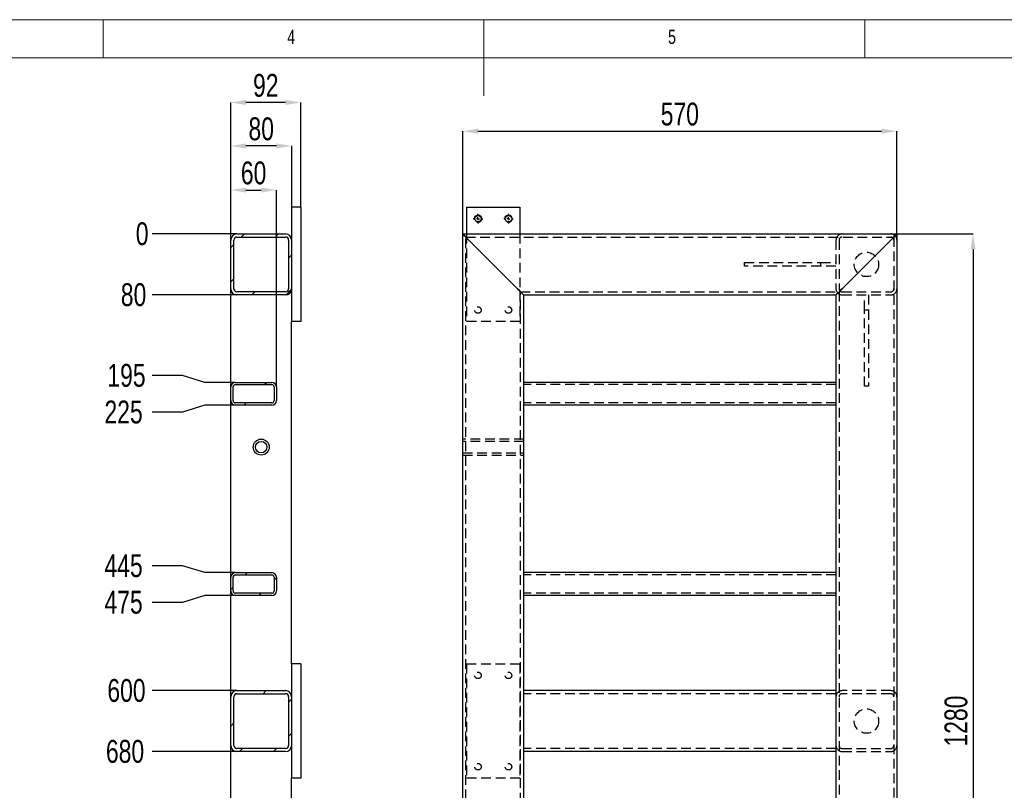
# Model space of a CAD drawing. Header units: millimetres. Extents: x 5 to 415, y 5 to 292.
# Tile 7 of 8: x 149 to 278, y 191 to 292. Entities that reach past the tile are written whole.
import ezdxf

# ---------------------------------------------------------------- set-up
doc = ezdxf.new("R2010")
doc.units = ezdxf.units.MM
doc.header["$PDSIZE"] = -1
doc.linetypes.add('CENTERX2', pattern=[20.32, 12.7, -2.54, 2.54, -2.54])
doc.linetypes.add('HIDDEN', pattern=[1.905, 1.27, -0.635])
for name, color, linetype in [('COTES', 1, 'Continuous'), ('NOTES', 6, 'Continuous'), ('TRAIT-FINS', 9, 'Continuous'), ('TRAIT-MIXTES', 3, 'CENTERX2'), ('TRAIT-TIRET', 2, 'HIDDEN')]:
    doc.layers.add(name, color=color, linetype=linetype)
doc.layers.add('TRAIT-FORT', color=4, linetype='Continuous', lineweight=25)
doc.styles.add('SLDTEXTSTYLE0', font='TXT', dxfattribs={"width": 0.75})
doc.dimstyles.new('SLDDIMSTYLE0', dxfattribs={"dimtxt": 3, "dimasz": 2, "dimexe": 0, "dimexo": 0.0625, "dimgap": 0.75, "dimtad": 1, "dimlfac": 10, "dimrnd": 1e-09, "dimzin": 12, "dimdsep": 46, "dimtxsty": 'SLDTEXTSTYLE0', "dimsah": 1, "dimcen": 0.09, "dimadec": 0, "dimazin": 3, "dimtfac": 1, "dimtofl": 0, "dimtmove": 0, "dimatfit": 3, "dimfxl": 1, "dimfrac": 2, "dimtolj": 1, "dimtzin": 12, "dimarcsym": 0})
doc.dimstyles.new('SLDDIMSTYLE1', dxfattribs={"dimtxt": 3, "dimasz": 2, "dimexe": 0, "dimexo": 0.0625, "dimgap": 0.75, "dimtad": 1, "dimlfac": 10, "dimrnd": 1e-09, "dimzin": 12, "dimdsep": 46, "dimtxsty": 'SLDTEXTSTYLE0', "dimsah": 1, "dimcen": 0.09, "dimadec": 0, "dimazin": 3, "dimtfac": 1, "dimtmove": 0, "dimatfit": 0, "dimfxl": 1, "dimfrac": 2, "dimtolj": 1, "dimtzin": 12, "dimarcsym": 0})
doc.dimstyles.new('SLDDIMSTYLE5', dxfattribs={"dimtxt": 3, "dimasz": 0.333333, "dimexe": 0, "dimexo": 0.0625, "dimgap": 0.75, "dimtad": 0, "dimtih": 1, "dimtoh": 1, "dimdec": 0, "dimlfac": 10, "dimrnd": 1e-09, "dimdsep": 46, "dimtxsty": 'SLDTEXTSTYLE0', "dimblk1": 'ORIGIN', "dimblk2": 'ORIGIN', "dimsah": 1, "dimcen": 0.09, "dimadec": 0, "dimazin": 2, "dimtfac": 1, "dimtdec": 0, "dimtofl": 0, "dimtmove": 0, "dimatfit": 3, "dimldrblk": 'ORIGIN', "dimfxl": 1, "dimfrac": 2, "dimtolj": 1, "dimtzin": 12, "dimarcsym": 0})
doc.dimstyles.new('SLDDIMSTYLE6', dxfattribs={"dimtxt": 3, "dimasz": 2, "dimexe": 0, "dimexo": 0.0625, "dimgap": 0.75, "dimtad": 0, "dimtih": 1, "dimtoh": 1, "dimlfac": 10, "dimrnd": 1e-09, "dimzin": 12, "dimdsep": 46, "dimtxsty": 'SLDTEXTSTYLE0', "dimsah": 1, "dimcen": 0.09, "dimadec": 0, "dimazin": 3, "dimtfac": 1, "dimtofl": 0, "dimtmove": 0, "dimatfit": 3, "dimfxl": 1, "dimfrac": 2, "dimtolj": 1, "dimtzin": 12, "dimarcsym": 0})

# ---------------------------------------------------------------- blocks, each defined once
blk = doc.blocks.new('_D_25')
at = {"layer": 'COTES', "color": 0, "lineweight": -2, "transparency": 16777216}
blk.add_line((177.49, 263.85), (166.43, 263.85), dxfattribs=at)
at = {"layer": 'Defpoints', "color": 0, "transparency": 16777216}
for p in [(166.43, 263.85), (177.55, 263.85), (177.55, 263.85)]:
    blk.add_point(p, dxfattribs=at)
at = {"layer": 'COTES', "color": 0, "transparency": 16777216, "insert": (165.12, 263.85), "char_height": 3, "attachment_point": 5, "style": 'SLDTEXTSTYLE0'}
blk.add_mtext('\\A1;0', dxfattribs=at)
blk = doc.blocks.new('_Origin')
at = {"color": 0, "linetype": 'ByBlock', "lineweight": -2}
blk.add_line((0, 0), (-1, 0), dxfattribs=at)
blk.add_circle((0, 0), 0.5, dxfattribs=at)
blk = doc.blocks.new('_D_26')
at = {"layer": 'COTES', "color": 0, "lineweight": -2, "transparency": 16777216}
blk.add_line((177.49, 255.85), (166.43, 255.85), dxfattribs=at)
at = {"layer": 'Defpoints', "color": 0, "transparency": 16777216}
for p in [(177.55, 263.85), (166.43, 255.85), (177.55, 255.85)]:
    blk.add_point(p, dxfattribs=at)
at = {"layer": 'COTES', "color": 0, "transparency": 16777216, "insert": (163.99, 255.85), "char_height": 3, "attachment_point": 5, "style": 'SLDTEXTSTYLE0'}
blk.add_mtext('\\A1;80', dxfattribs=at)
blk = doc.blocks.new('_D_27')
at = {"layer": 'COTES', "color": 0, "lineweight": -2, "transparency": 16777216}
for p, q in [((170.43, 245.25), (166.43, 245.25)), ((173.35, 244.35), (170.43, 245.25)), ((177.29, 244.35), (173.35, 244.35))]:
    blk.add_line(p, q, dxfattribs=at)
at = {"layer": 'Defpoints', "color": 0, "transparency": 16777216}
for p in [(177.55, 263.85), (166.43, 245.25), (177.35, 244.35)]:
    blk.add_point(p, dxfattribs=at)
at = {"layer": 'COTES', "color": 0, "transparency": 16777216, "insert": (163.06, 245.25), "char_height": 3, "attachment_point": 5, "style": 'SLDTEXTSTYLE0'}
blk.add_mtext('\\A1;195', dxfattribs=at)
blk = doc.blocks.new('_D_28')
at = {"layer": 'COTES', "color": 0, "lineweight": -2, "transparency": 16777216}
for p, q in [((173.35, 241.35), (170.43, 240.44)), ((177.29, 241.35), (173.35, 241.35)), ((170.43, 240.44), (166.43, 240.44))]:
    blk.add_line(p, q, dxfattribs=at)
at = {"layer": 'Defpoints', "color": 0, "transparency": 16777216}
for p in [(177.55, 263.85), (177.35, 241.35), (166.43, 240.44)]:
    blk.add_point(p, dxfattribs=at)
at = {"layer": 'COTES', "color": 0, "transparency": 16777216, "insert": (162.68, 240.44), "char_height": 3, "attachment_point": 5, "style": 'SLDTEXTSTYLE0'}
blk.add_mtext('\\A1;225', dxfattribs=at)
blk = doc.blocks.new('_D_29')
at = {"layer": 'COTES', "color": 0, "lineweight": -2, "transparency": 16777216}
for p, q in [((170.43, 220.25), (166.43, 220.25)), ((173.35, 219.35), (170.43, 220.25)), ((177.29, 219.35), (173.35, 219.35))]:
    blk.add_line(p, q, dxfattribs=at)
at = {"layer": 'Defpoints', "color": 0, "transparency": 16777216}
for p in [(177.55, 263.85), (166.43, 220.25), (177.35, 219.35)]:
    blk.add_point(p, dxfattribs=at)
at = {"layer": 'COTES', "color": 0, "transparency": 16777216, "insert": (162.68, 220.25), "char_height": 3, "attachment_point": 5, "style": 'SLDTEXTSTYLE0'}
blk.add_mtext('\\A1;445', dxfattribs=at)
blk = doc.blocks.new('_D_30')
at = {"layer": 'COTES', "color": 0, "lineweight": -2, "transparency": 16777216}
for p, q in [((173.35, 216.35), (170.43, 215.44)), ((177.29, 216.35), (173.35, 216.35)), ((170.43, 215.44), (166.43, 215.44))]:
    blk.add_line(p, q, dxfattribs=at)
at = {"layer": 'Defpoints', "color": 0, "transparency": 16777216}
for p in [(177.55, 263.85), (177.35, 216.35), (166.43, 215.44)]:
    blk.add_point(p, dxfattribs=at)
at = {"layer": 'COTES', "color": 0, "transparency": 16777216, "insert": (162.68, 215.44), "char_height": 3, "attachment_point": 5, "style": 'SLDTEXTSTYLE0'}
blk.add_mtext('\\A1;475', dxfattribs=at)
blk = doc.blocks.new('_D_31')
at = {"layer": 'COTES', "color": 0, "lineweight": -2, "transparency": 16777216}
blk.add_line((177.49, 203.85), (166.43, 203.85), dxfattribs=at)
at = {"layer": 'Defpoints', "color": 0, "transparency": 16777216}
for p in [(177.55, 263.85), (166.43, 203.85), (177.55, 203.85)]:
    blk.add_point(p, dxfattribs=at)
at = {"layer": 'COTES', "color": 0, "transparency": 16777216, "insert": (163.06, 203.85), "char_height": 3, "attachment_point": 5, "style": 'SLDTEXTSTYLE0'}
blk.add_mtext('\\A1;600', dxfattribs=at)
blk = doc.blocks.new('_D_32')
at = {"layer": 'COTES', "color": 0, "lineweight": -2, "transparency": 16777216}
blk.add_line((177.49, 195.85), (166.43, 195.85), dxfattribs=at)
at = {"layer": 'Defpoints', "color": 0, "transparency": 16777216}
for p in [(177.55, 263.85), (166.43, 195.85), (177.55, 195.85)]:
    blk.add_point(p, dxfattribs=at)
at = {"layer": 'COTES', "color": 0, "transparency": 16777216, "insert": (162.87, 195.85), "char_height": 3, "attachment_point": 5, "style": 'SLDTEXTSTYLE0'}
blk.add_mtext('\\A1;680', dxfattribs=at)
blk = doc.blocks.new('_D_33')
at = {"layer": 'COTES', "color": 0, "lineweight": -2, "transparency": 16777216}
for p, q in [((170.43, 184.25), (166.43, 184.25)), ((173.35, 183.35), (170.43, 184.25)), ((177.29, 183.35), (173.35, 183.35))]:
    blk.add_line(p, q, dxfattribs=at)
at = {"layer": 'Defpoints', "color": 0, "transparency": 16777216}
for p in [(177.55, 263.85), (166.43, 184.25), (177.35, 183.35)]:
    blk.add_point(p, dxfattribs=at)
at = {"layer": 'COTES', "color": 0, "transparency": 16777216, "insert": (162.87, 184.25), "char_height": 3, "attachment_point": 5, "style": 'SLDTEXTSTYLE0'}
blk.add_mtext('\\A1;805', dxfattribs=at)
blk = doc.blocks.new('_D_34')
at = {"layer": 'COTES', "color": 0, "lineweight": -2, "transparency": 16777216}
for p, q in [((173.35, 180.35), (170.43, 179.44)), ((177.29, 180.35), (173.35, 180.35)), ((170.43, 179.44), (166.43, 179.44))]:
    blk.add_line(p, q, dxfattribs=at)
at = {"layer": 'Defpoints', "color": 0, "transparency": 16777216}
for p in [(177.55, 263.85), (177.35, 180.35), (166.43, 179.44)]:
    blk.add_point(p, dxfattribs=at)
at = {"layer": 'COTES', "color": 0, "transparency": 16777216, "insert": (162.68, 179.44), "char_height": 3, "attachment_point": 5, "style": 'SLDTEXTSTYLE0'}
blk.add_mtext('\\A1;835', dxfattribs=at)
blk = doc.blocks.new('_D_35')
at = {"layer": 'COTES', "color": 0, "lineweight": -2, "transparency": 16777216}
for p, q in [((170.43, 162.25), (166.43, 162.25)), ((173.35, 161.35), (170.43, 162.25)), ((177.29, 161.35), (173.35, 161.35))]:
    blk.add_line(p, q, dxfattribs=at)
at = {"layer": 'Defpoints', "color": 0, "transparency": 16777216}
for p in [(177.55, 263.85), (166.43, 162.25), (177.35, 161.35)]:
    blk.add_point(p, dxfattribs=at)
at = {"layer": 'COTES', "color": 0, "transparency": 16777216, "insert": (162.12, 162.25), "char_height": 3, "attachment_point": 5, "style": 'SLDTEXTSTYLE0'}
blk.add_mtext('\\A1;1025', dxfattribs=at)
blk = doc.blocks.new('_D_36')
at = {"layer": 'COTES', "color": 0, "lineweight": -2, "transparency": 16777216}
for p, q in [((173.35, 158.35), (170.43, 157.44)), ((177.29, 158.35), (173.35, 158.35)), ((170.43, 157.44), (166.43, 157.44))]:
    blk.add_line(p, q, dxfattribs=at)
at = {"layer": 'Defpoints', "color": 0, "transparency": 16777216}
for p in [(177.55, 263.85), (177.35, 158.35), (166.43, 157.44)]:
    blk.add_point(p, dxfattribs=at)
at = {"layer": 'COTES', "color": 0, "transparency": 16777216, "insert": (162.12, 157.44), "char_height": 3, "attachment_point": 5, "style": 'SLDTEXTSTYLE0'}
blk.add_mtext('\\A1;1055', dxfattribs=at)
blk = doc.blocks.new('_D_37')
at = {"layer": 'COTES', "color": 0, "lineweight": -2, "transparency": 16777216}
blk.add_line((177.49, 143.85), (166.43, 143.85), dxfattribs=at)
at = {"layer": 'Defpoints', "color": 0, "transparency": 16777216}
for p in [(177.55, 263.85), (166.43, 143.85), (177.55, 143.85)]:
    blk.add_point(p, dxfattribs=at)
at = {"layer": 'COTES', "color": 0, "transparency": 16777216, "insert": (162.31, 143.85), "char_height": 3, "attachment_point": 5, "style": 'SLDTEXTSTYLE0'}
blk.add_mtext('\\A1;1200', dxfattribs=at)
blk = doc.blocks.new('_D_38')
at = {"layer": 'COTES', "color": 0, "lineweight": -2, "transparency": 16777216}
blk.add_line((177.49, 135.85), (166.43, 135.85), dxfattribs=at)
at = {"layer": 'Defpoints', "color": 0, "transparency": 16777216}
for p in [(177.55, 263.85), (166.43, 135.85), (177.55, 135.85)]:
    blk.add_point(p, dxfattribs=at)
at = {"layer": 'COTES', "color": 0, "transparency": 16777216, "insert": (162.12, 135.85), "char_height": 3, "attachment_point": 5, "style": 'SLDTEXTSTYLE0'}
blk.add_mtext('\\A1;1280', dxfattribs=at)
blk = doc.blocks.new('_D_39')
at = {"layer": 'COTES', "color": 0, "lineweight": -2, "transparency": 16777216}
for p, q in [((176.75, 263.11), (176.75, 269.62)), ((178.75, 269.62), (180.75, 269.62)), ((182.75, 243.81), (182.75, 269.62))]:
    blk.add_line(p, q, dxfattribs=at)
at = {"layer": 'COTES', "color": 0, "transparency": 16777216}
for points in [[(178.75, 269.95), (178.75, 269.28), (176.75, 269.62)], [(180.75, 269.95), (180.75, 269.28), (182.75, 269.62)]]:
    blk.add_solid(points, dxfattribs=at)
at = {"layer": 'Defpoints', "color": 0, "transparency": 16777216}
for p in [(182.75, 269.62), (176.75, 263.05), (182.75, 243.75)]:
    blk.add_point(p, dxfattribs=at)
at = {"layer": 'COTES', "color": 0, "transparency": 16777216, "insert": (179.75, 273.37), "char_height": 3, "attachment_point": 2, "style": 'SLDTEXTSTYLE0'}
blk.add_mtext('\\A1;60', dxfattribs=at)
blk = doc.blocks.new('_D_40')
at = {"layer": 'COTES', "color": 0, "lineweight": -2, "transparency": 16777216}
for p, q in [((176.75, 263.11), (176.75, 275.41)), ((182.75, 275.41), (178.75, 275.41)), ((184.75, 267.41), (184.75, 275.41))]:
    blk.add_line(p, q, dxfattribs=at)
at = {"layer": 'COTES', "color": 0, "transparency": 16777216}
for points in [[(178.75, 275.74), (178.75, 275.08), (176.75, 275.41)], [(182.75, 275.74), (182.75, 275.08), (184.75, 275.41)]]:
    blk.add_solid(points, dxfattribs=at)
at = {"layer": 'Defpoints', "color": 0, "transparency": 16777216}
for p in [(176.75, 275.41), (184.75, 267.35), (176.75, 263.05)]:
    blk.add_point(p, dxfattribs=at)
at = {"layer": 'COTES', "color": 0, "transparency": 16777216, "insert": (180.75, 279.16), "char_height": 3, "attachment_point": 2, "style": 'SLDTEXTSTYLE0'}
blk.add_mtext('\\A1;80', dxfattribs=at)
blk = doc.blocks.new('_D_41')
at = {"layer": 'COTES', "color": 0, "lineweight": -2, "transparency": 16777216}
for p, q in [((176.75, 263.11), (176.75, 281.12)), ((183.95, 281.12), (178.75, 281.12)), ((185.95, 267.41), (185.95, 281.12))]:
    blk.add_line(p, q, dxfattribs=at)
at = {"layer": 'COTES', "color": 0, "transparency": 16777216}
for points in [[(178.75, 281.46), (178.75, 280.79), (176.75, 281.12)], [(183.95, 281.46), (183.95, 280.79), (185.95, 281.12)]]:
    blk.add_solid(points, dxfattribs=at)
at = {"layer": 'Defpoints', "color": 0, "transparency": 16777216}
for p in [(176.75, 281.12), (185.95, 267.35), (176.75, 263.05)]:
    blk.add_point(p, dxfattribs=at)
at = {"layer": 'COTES', "color": 0, "transparency": 16777216, "insert": (181.35, 284.87), "char_height": 3, "attachment_point": 2, "style": 'SLDTEXTSTYLE0'}
blk.add_mtext('\\A1;92', dxfattribs=at)
blk = doc.blocks.new('_D_42')
at = {"layer": 'COTES', "color": 0, "lineweight": -2, "transparency": 16777216}
for p, q in [((207.21, 263.91), (207.21, 277.35)), ((209.21, 277.35), (262.21, 277.35)), ((264.21, 263.91), (264.21, 277.35))]:
    blk.add_line(p, q, dxfattribs=at)
at = {"layer": 'COTES', "color": 0, "transparency": 16777216}
for points in [[(209.21, 277.68), (209.21, 277.01), (207.21, 277.35)], [(262.21, 277.68), (262.21, 277.01), (264.21, 277.35)]]:
    blk.add_solid(points, dxfattribs=at)
at = {"layer": 'Defpoints', "color": 0, "transparency": 16777216}
for p in [(264.21, 277.35), (207.21, 263.85), (264.21, 263.85)]:
    blk.add_point(p, dxfattribs=at)
at = {"layer": 'COTES', "color": 0, "transparency": 16777216, "insert": (235.71, 281.1), "char_height": 3, "attachment_point": 2, "style": 'SLDTEXTSTYLE0'}
blk.add_mtext('\\A1;570', dxfattribs=at)
blk = doc.blocks.new('_D_43')
at = {"layer": 'COTES', "color": 0, "lineweight": -2, "transparency": 16777216}
for p, q in [((264.27, 263.85), (274.21, 263.85)), ((274.21, 261.85), (274.21, 137.85)), ((264.27, 135.85), (274.21, 135.85))]:
    blk.add_line(p, q, dxfattribs=at)
at = {"layer": 'COTES', "color": 0, "transparency": 16777216}
for points in [[(273.88, 261.85), (274.55, 261.85), (274.21, 263.85)], [(273.88, 137.85), (274.55, 137.85), (274.21, 135.85)]]:
    blk.add_solid(points, dxfattribs=at)
at = {"layer": 'Defpoints', "color": 0, "transparency": 16777216}
for p in [(264.21, 263.85), (264.21, 135.85), (274.21, 135.85)]:
    blk.add_point(p, dxfattribs=at)
at = {"layer": 'COTES', "color": 0, "transparency": 16777216, "insert": (270.46, 199.85), "char_height": 3, "attachment_point": 2, "rotation": 90, "style": 'SLDTEXTSTYLE0'}
blk.add_mtext('\\A1;1280', dxfattribs=at)
blk = doc.blocks.new('SW_CENTERMARKSYMBOL_23')
at = {"layer": 'TRAIT-MIXTES', "color": 0}
for p, q in [((-0.4, 0), (-0.625, 0)), ((0, 0), (-0.2, 0)), ((0, 0.4), (0, 0.625)), ((0, 0), (0, 0.2)), ((0, 0), (0, -0.2)), ((0, 0), (0.2, 0)), ((0.4, 0), (0.625, 0)), ((0, -0.4), (0, -0.625))]:
    blk.add_line(p, q, dxfattribs=at)
blk = doc.blocks.new('SW_CENTERMARKSYMBOL_24')
at = {"layer": 'TRAIT-MIXTES', "color": 0}
for p, q in [((-0.4, 0), (-0.625, 0)), ((0, 0), (-0.2, 0)), ((0, 0.4), (0, 0.625)), ((0, 0), (0, 0.2)), ((0, 0), (0, -0.2)), ((0, 0), (0.2, 0)), ((0.4, 0), (0.625, 0)), ((0, -0.4), (0, -0.625))]:
    blk.add_line(p, q, dxfattribs=at)

msp = doc.modelspace()

# ---------------------------------------------------------------- hatches: boundary and pattern name
at = {"layer": 'TRAIT-FINS'}
h = msp.add_hatch(dxfattribs=at)
h.set_pattern_fill('ANSI31', color=256, angle=3e-322, style=0)
edge = h.paths.add_edge_path(flags=0)
edge.add_arc((183.9476, 256.6469), 0.8, 270, 360)
edge.add_line((184.7476, 256.6469), (184.7476, 263.0469))
edge.add_arc((183.9476, 263.0469), 0.8, 0, 90)
edge.add_line((183.9476, 263.8469), (177.5476, 263.8469))
edge.add_arc((177.5476, 263.0469), 0.8, 90, 180)
edge.add_line((176.7476, 263.0469), (176.7476, 256.6469))
edge.add_arc((177.5476, 256.6469), 0.8, 180, 270)
edge.add_line((177.5476, 255.8469), (183.9476, 255.8469))
edge = h.paths.add_edge_path(flags=0)
edge.add_line((184.3476, 263.0469), (184.3476, 256.6469))
edge.add_arc((183.9476, 256.6469), 0.4, 270, 360, ccw=False)
edge.add_line((183.9476, 256.2469), (177.5476, 256.2469))
edge.add_arc((177.5476, 256.6469), 0.4, 180, 270, ccw=False)
edge.add_line((177.1476, 256.6469), (177.1476, 263.0469))
edge.add_arc((177.5476, 263.0469), 0.4, 90, 180, ccw=False)
edge.add_line((177.5476, 263.4469), (183.9476, 263.4469))
edge.add_arc((183.9476, 263.0469), 0.4, 0, 90, ccw=False)
h = msp.add_hatch(dxfattribs=at)
h.set_pattern_fill('ANSI31', color=256, angle=3e-322, style=0)
edge = h.paths.add_edge_path(flags=0)
edge.add_line((177.3476, 241.3469), (182.1476, 241.3469))
edge.add_arc((182.1476, 241.9469), 0.6, 270, 360)
edge.add_line((182.7476, 241.9469), (182.7476, 243.7469))
edge.add_arc((182.1476, 243.7469), 0.6, 0, 90)
edge.add_line((182.1476, 244.3469), (177.3476, 244.3469))
edge.add_arc((177.3476, 243.7469), 0.6, 90, 180)
edge.add_line((176.7476, 243.7469), (176.7476, 241.9469))
edge.add_arc((177.3476, 241.9469), 0.6, 180, 270)
edge = h.paths.add_edge_path(flags=0)
edge.add_arc((182.1476, 243.7469), 0.3, 0, 90, ccw=False)
edge.add_line((182.4476, 243.7469), (182.4476, 241.9469))
edge.add_arc((182.1476, 241.9469), 0.3, 270, 360, ccw=False)
edge.add_line((182.1476, 241.6469), (177.3476, 241.6469))
edge.add_arc((177.3476, 241.9469), 0.3, 180, 270, ccw=False)
edge.add_line((177.0476, 241.9469), (177.0476, 243.7469))
edge.add_arc((177.3476, 243.7469), 0.3, 90, 180, ccw=False)
edge.add_line((177.3476, 244.0469), (182.1476, 244.0469))
h = msp.add_hatch(dxfattribs=at)
h.set_pattern_fill('ANSI31', color=256, angle=3e-322, style=0)
edge = h.paths.add_edge_path(flags=0)
edge.add_line((177.3476, 216.3469), (182.1476, 216.3469))
edge.add_arc((182.1476, 216.9469), 0.6, 270, 360)
edge.add_line((182.7476, 216.9469), (182.7476, 218.7469))
edge.add_arc((182.1476, 218.7469), 0.6, 0, 90)
edge.add_line((182.1476, 219.3469), (177.3476, 219.3469))
edge.add_arc((177.3476, 218.7469), 0.6, 90, 180)
edge.add_line((176.7476, 218.7469), (176.7476, 216.9469))
edge.add_arc((177.3476, 216.9469), 0.6, 180, 270)
edge = h.paths.add_edge_path(flags=0)
edge.add_arc((182.1476, 218.7469), 0.3, 0, 90, ccw=False)
edge.add_line((182.4476, 218.7469), (182.4476, 216.9469))
edge.add_arc((182.1476, 216.9469), 0.3, 270, 360, ccw=False)
edge.add_line((182.1476, 216.6469), (177.3476, 216.6469))
edge.add_arc((177.3476, 216.9469), 0.3, 180, 270, ccw=False)
edge.add_line((177.0476, 216.9469), (177.0476, 218.7469))
edge.add_arc((177.3476, 218.7469), 0.3, 90, 180, ccw=False)
edge.add_line((177.3476, 219.0469), (182.1476, 219.0469))
h = msp.add_hatch(dxfattribs=at)
h.set_pattern_fill('ANSI31', color=256, angle=3e-322, style=0)
edge = h.paths.add_edge_path(flags=0)
edge.add_arc((183.9476, 203.0469), 0.8, 0, 90)
edge.add_line((183.9476, 203.8469), (177.5476, 203.8469))
edge.add_arc((177.5476, 203.0469), 0.8, 90, 180)
edge.add_line((176.7476, 203.0469), (176.7476, 196.6469))
edge.add_arc((177.5476, 196.6469), 0.8, 180, 270)
edge.add_line((177.5476, 195.8469), (183.9476, 195.8469))
edge.add_arc((183.9476, 196.6469), 0.8, 270, 360)
edge.add_line((184.7476, 196.6469), (184.7476, 203.0469))
edge = h.paths.add_edge_path(flags=0)
edge.add_line((177.5476, 203.4469), (183.9476, 203.4469))
edge.add_arc((183.9476, 203.0469), 0.4, 0, 90, ccw=False)
edge.add_line((184.3476, 203.0469), (184.3476, 196.6469))
edge.add_arc((183.9476, 196.6469), 0.4, 270, 360, ccw=False)
edge.add_line((183.9476, 196.2469), (177.5476, 196.2469))
edge.add_arc((177.5476, 196.6469), 0.4, 180, 270, ccw=False)
edge.add_line((177.1476, 196.6469), (177.1476, 203.0469))
edge.add_arc((177.5476, 203.0469), 0.4, 90, 180, ccw=False)

# ---------------------------------------------------------------- linework, layer by layer
at = {"lineweight": 18}
for p, q in [((415, 292), (5, 292)), ((160, 287), (160, 292)), ((210, 292), (210, 282)), ((260, 287), (260, 292)), ((410, 287), (10, 287))]:
    msp.add_line(p, q, dxfattribs=at)
at = {"layer": 'TRAIT-FINS', "lineweight": 18}
for centre in [(209.2117, 265.8469), (213.2117, 265.8469)]:
    msp.add_arc(centre, 0.5, 255, 195, dxfattribs=at)
at = {"layer": 'TRAIT-FORT', "lineweight": 25}
for p, q in [((185.9476, 267.3469), (184.7476, 267.3469)), ((184.7476, 267.3469), (184.7476, 263.0469)), ((185.9476, 267.3469), (185.9476, 252.3469)), ((207.7117, 267.3469), (207.7117, 263.8469)), ((207.7117, 267.3469), (214.7117, 267.3469)), ((214.7117, 267.3469), (214.7117, 263.8469)), ((177.5476, 263.8469), (183.9476, 263.8469)), ((207.2117, 135.8469), (207.2117, 263.8469)), ((207.2117, 263.8469), (264.2117, 263.8469)), ((264.2117, 263.8469), (264.2117, 135.8469)), ((176.7476, 256.6469), (176.7476, 263.0469)), ((177.1476, 256.6469), (177.1476, 263.0469)), ((177.5476, 263.4469), (183.9476, 263.4469)), ((184.3476, 263.0469), (184.3476, 256.6469)), ((184.7476, 263.0469), (184.7476, 256.6469)), ((208.0117, 263.0469), (214.4117, 256.6469)), ((257.0117, 256.6469), (263.4117, 263.0469)), ((176.7476, 243.7469), (176.7476, 256.6469)), ((183.9476, 256.2469), (177.5476, 256.2469)), ((184.7476, 256.6469), (184.7476, 252.3469)), ((183.9476, 255.8469), (177.5476, 255.8469)), ((215.2117, 244.3469), (215.2117, 255.8469)), ((215.2117, 255.8469), (256.2117, 255.8469)), ((256.2117, 255.8469), (256.2117, 244.3469)), ((184.7476, 207.3469), (184.7476, 252.3469)), ((185.9476, 252.3469), (184.7476, 252.3469)), ((177.3476, 244.3469), (182.1476, 244.3469)), ((256.2117, 244.3469), (215.2117, 244.3469)), ((215.2117, 243.7469), (215.2117, 244.3469)), ((256.2117, 244.3469), (256.2117, 243.7469)), ((176.7476, 241.9469), (176.7476, 243.7469)), ((177.0476, 241.9469), (177.0476, 243.7469)), ((177.3476, 244.0469), (182.1476, 244.0469)), ((182.4476, 243.7469), (182.4476, 241.9469)), ((182.7476, 243.7469), (182.7476, 241.9469)), ((215.2117, 241.9469), (215.2117, 243.7469)), ((256.2117, 243.7469), (256.2117, 241.9469)), ((176.7476, 218.7469), (176.7476, 241.9469)), ((215.2117, 241.3469), (215.2117, 241.9469)), ((256.2117, 241.9469), (256.2117, 241.3469)), ((182.1476, 241.6469), (177.3476, 241.6469)), ((182.1476, 241.3469), (177.3476, 241.3469)), ((215.2117, 219.3469), (215.2117, 241.3469)), ((256.2117, 241.3469), (215.2117, 241.3469)), ((256.2117, 241.3469), (256.2117, 219.3469)), ((176.7476, 216.9469), (176.7476, 218.7469)), ((177.0476, 216.9469), (177.0476, 218.7469)), ((177.3476, 219.3469), (182.1476, 219.3469)), ((177.3476, 219.0469), (182.1476, 219.0469)), ((182.4476, 218.7469), (182.4476, 216.9469)), ((182.7476, 218.7469), (182.7476, 216.9469)), ((215.2117, 218.7469), (215.2117, 219.3469)), ((256.2117, 219.3469), (215.2117, 219.3469)), ((215.2117, 216.9469), (215.2117, 218.7469)), ((256.2117, 219.3469), (256.2117, 218.7469)), ((256.2117, 218.7469), (256.2117, 216.9469)), ((176.7476, 203.0469), (176.7476, 216.9469)), ((182.1476, 216.6469), (177.3476, 216.6469)), ((182.1476, 216.3469), (177.3476, 216.3469)), ((215.2117, 216.3469), (215.2117, 216.9469)), ((215.2117, 203.8469), (215.2117, 216.3469)), ((256.2117, 216.3469), (215.2117, 216.3469)), ((256.2117, 216.9469), (256.2117, 216.3469)), ((256.2117, 216.3469), (256.2117, 203.8469)), ((185.9476, 207.3469), (184.7476, 207.3469)), ((184.7476, 207.3469), (184.7476, 203.0469)), ((185.9476, 207.3469), (185.9476, 192.3469)), ((176.7476, 196.6469), (176.7476, 203.0469)), ((177.1476, 196.6469), (177.1476, 203.0469)), ((177.5476, 203.8469), (183.9476, 203.8469)), ((177.5476, 203.4469), (183.9476, 203.4469)), ((184.3476, 203.0469), (184.3476, 196.6469)), ((184.7476, 203.0469), (184.7476, 196.6469)), ((215.2117, 203.0469), (215.2117, 203.8469)), ((256.2117, 203.8469), (215.2117, 203.8469)), ((215.2117, 196.6469), (215.2117, 203.0469)), ((256.2117, 203.8469), (256.2117, 203.0469)), ((256.2117, 203.0469), (256.2117, 196.6469)), ((176.7476, 182.7469), (176.7476, 196.6469)), ((184.7476, 196.6469), (184.7476, 192.3469)), ((215.2117, 195.8469), (215.2117, 196.6469)), ((256.2117, 196.6469), (256.2117, 195.8469)), ((183.9476, 196.2469), (177.5476, 196.2469)), ((183.9476, 195.8469), (177.5476, 195.8469)), ((256.2117, 195.8469), (215.2117, 195.8469)), ((215.2117, 183.3469), (215.2117, 195.8469)), ((256.2117, 195.8469), (256.2117, 183.3469)), ((184.7476, 147.3469), (184.7476, 192.3469)), ((185.9476, 192.3469), (184.7476, 192.3469))]:
    msp.add_line(p, q, dxfattribs=at)
at = {"layer": 'TRAIT-FORT', "lineweight": 25, "flags": 128}
for points in [[(207.2117, 263.8469), (207.2271, 263.8315), (207.2726, 263.786), (207.3465, 263.7121), (207.446, 263.6126), (207.5672, 263.4914), (207.7056, 263.3531), (207.8556, 263.203), (208.0117, 263.0469)], [(208.0117, 263.0469), (207.8556, 263.203), (207.7056, 263.3531), (207.5672, 263.4914), (207.446, 263.6126), (207.3465, 263.7121), (207.2726, 263.786), (207.2271, 263.8315), (207.2117, 263.8469)], [(263.4117, 263.0469), (263.5678, 263.203), (263.7178, 263.3531), (263.8562, 263.4914), (263.9774, 263.6126), (264.0769, 263.7121), (264.1508, 263.786), (264.1963, 263.8315), (264.2117, 263.8469)], [(264.2117, 263.8469), (264.1963, 263.8315), (264.1508, 263.786), (264.0769, 263.7121), (263.9774, 263.6126), (263.8562, 263.4914), (263.7178, 263.3531), (263.5678, 263.203), (263.4117, 263.0469)], [(214.4117, 256.6469), (214.5678, 256.4908), (214.7179, 256.3408), (214.8562, 256.2025), (214.9774, 256.0812), (215.0769, 255.9817), (215.1508, 255.9078), (215.1963, 255.8623), (215.2117, 255.8469)], [(215.2117, 255.8469), (215.1963, 255.8623), (215.1508, 255.9078), (215.0769, 255.9817), (214.9774, 256.0812), (214.8562, 256.2025), (214.7179, 256.3408), (214.5678, 256.4908), (214.4117, 256.6469)], [(256.2117, 255.8469), (256.2271, 255.8623), (256.2726, 255.9078), (256.3465, 255.9817), (256.446, 256.0812), (256.5672, 256.2025), (256.7056, 256.3408), (256.8556, 256.4908), (257.0117, 256.6469)], [(257.0117, 256.6469), (256.8556, 256.4908), (256.7056, 256.3408), (256.5672, 256.2025), (256.446, 256.0812), (256.3465, 255.9817), (256.2726, 255.9078), (256.2271, 255.8623), (256.2117, 255.8469)]]:
    msp.add_lwpolyline(points, dxfattribs=at)
at = {"layer": 'TRAIT-FORT', "lineweight": 25}
for centre, radius in [((209.2117, 265.8469), 0.425), ((213.2117, 265.8469), 0.425), ((180.7476, 235.8469), 1.05), ((180.7476, 235.8469), 0.75)]:
    msp.add_circle(centre, radius, dxfattribs=at)
for centre, radius, start, end in [((177.5476, 263.0469), 0.8, 90, 180), ((183.9476, 263.0469), 0.8, 0, 90), ((177.5476, 263.0469), 0.4, 90, 180), ((183.9476, 263.0469), 0.4, 0, 90), ((177.5476, 256.6469), 0.8, 180, 270), ((177.5476, 256.6469), 0.4, 180, 270), ((183.9476, 256.6469), 0.8, 270, 0), ((183.9476, 256.6469), 0.4, 270, 0), ((177.3476, 243.7469), 0.6, 90, 180), ((182.1476, 243.7469), 0.6, 0, 90), ((177.3476, 243.7469), 0.3, 90, 180), ((182.1476, 243.7469), 0.3, 0, 90), ((177.3476, 241.9469), 0.6, 180, 270), ((177.3476, 241.9469), 0.3, 180, 270), ((182.1476, 241.9469), 0.6, 270, 0), ((182.1476, 241.9469), 0.3, 270, 0), ((177.3476, 218.7469), 0.6, 90, 180), ((177.3476, 218.7469), 0.3, 90, 180), ((182.1476, 218.7469), 0.6, 0, 90), ((182.1476, 218.7469), 0.3, 0, 90), ((177.3476, 216.9469), 0.6, 180, 270), ((177.3476, 216.9469), 0.3, 180, 270), ((182.1476, 216.9469), 0.6, 270, 0), ((182.1476, 216.9469), 0.3, 270, 0), ((177.5476, 203.0469), 0.8, 90, 180), ((177.5476, 203.0469), 0.4, 90, 180), ((183.9476, 203.0469), 0.8, 0, 90), ((183.9476, 203.0469), 0.4, 0, 90), ((177.5476, 196.6469), 0.8, 180, 270), ((177.5476, 196.6469), 0.4, 180, 270), ((183.9476, 196.6469), 0.8, 270, 0), ((183.9476, 196.6469), 0.4, 270, 0)]:
    msp.add_arc(centre, radius, start, end, dxfattribs=at)
at = {"layer": 'TRAIT-TIRET'}
for p, q in [((207.7117, 263.8469), (207.7117, 252.3469)), ((214.7117, 263.8469), (214.7117, 252.3469)), ((207.6117, 136.2469), (207.6117, 263.4469)), ((207.6117, 263.4469), (263.8117, 263.4469)), ((256.2117, 263.0469), (256.2117, 256.6469)), ((256.6117, 263.0469), (256.6117, 256.6469)), ((263.8117, 263.4469), (263.8117, 136.2469)), ((244.2117, 260.0969), (254.2117, 260.0969)), ((244.2117, 259.5969), (244.2117, 260.0969)), ((254.2117, 259.5969), (254.2117, 260.0969)), ((254.2117, 260.0969), (256.2117, 260.0969)), ((254.2117, 259.5969), (244.2117, 259.5969)), ((256.2117, 259.5969), (254.2117, 259.5969)), ((214.8117, 143.4469), (214.8117, 256.2469)), ((214.8117, 256.2469), (256.6117, 256.2469)), ((256.6117, 256.2469), (256.6117, 143.4469)), ((257.0117, 256.2469), (263.4117, 256.2469)), ((257.0117, 255.8469), (263.4117, 255.8469)), ((259.9617, 253.8469), (259.9617, 255.8469)), ((260.4617, 255.8469), (260.4617, 253.8469)), ((260.4617, 253.8469), (259.9617, 253.8469)), ((259.9617, 243.8469), (259.9617, 253.8469)), ((260.4617, 253.8469), (260.4617, 243.8469)), ((214.7117, 252.3469), (207.7117, 252.3469)), ((256.2117, 244.0469), (215.2117, 244.0469)), ((260.4617, 243.8469), (259.9617, 243.8469)), ((256.2117, 241.6469), (215.2117, 241.6469)), ((207.6117, 236.8969), (207.2117, 236.8969)), ((215.2117, 236.8969), (207.2117, 236.8969)), ((215.2117, 236.5969), (207.2117, 236.5969)), ((215.2117, 236.8969), (214.8117, 236.8969)), ((207.2117, 235.0969), (215.2117, 235.0969)), ((207.2117, 234.7969), (207.6117, 234.7969)), ((207.2117, 234.7969), (215.2117, 234.7969)), ((214.8117, 234.7969), (215.2117, 234.7969)), ((256.2117, 219.0469), (215.2117, 219.0469)), ((256.2117, 216.6469), (215.2117, 216.6469)), ((207.7117, 207.3469), (207.7117, 192.3469)), ((207.7117, 207.3469), (214.7117, 207.3469)), ((214.7117, 207.3469), (214.7117, 192.3469)), ((256.2117, 203.4469), (215.2117, 203.4469)), ((263.4117, 203.8469), (257.0117, 203.8469)), ((263.4117, 203.4469), (257.0117, 203.4469)), ((256.2117, 196.2469), (215.2117, 196.2469)), ((257.0117, 196.2469), (263.4117, 196.2469)), ((257.0117, 195.8469), (263.4117, 195.8469)), ((214.7117, 192.3469), (207.7117, 192.3469))]:
    msp.add_line(p, q, dxfattribs=at)
for centre, radius in [((260.2117, 259.8469), 1.6), ((209.2117, 253.8469), 0.425), ((213.2117, 253.8469), 0.425), ((209.2117, 205.8469), 0.425), ((213.2117, 205.8469), 0.425), ((260.2117, 199.8469), 1.6), ((209.2117, 193.8469), 0.425), ((213.2117, 193.8469), 0.425)]:
    msp.add_circle(centre, radius, dxfattribs=at)
for centre, radius, start, end in [((257.0117, 263.0469), 0.8, 90, 180), ((263.4117, 263.0469), 0.8, 0, 90), ((257.0117, 263.0469), 0.4, 90, 180), ((263.4117, 263.0469), 0.4, 0, 90), ((257.0117, 256.6469), 0.8, 180, 270), ((257.0117, 256.6469), 0.4, 180, 270), ((263.4117, 256.6469), 0.8, 270, 0), ((263.4117, 256.6469), 0.4, 270, 0), ((257.0117, 203.0469), 0.8, 90, 180), ((257.0117, 203.0469), 0.4, 90, 180), ((263.4117, 203.0469), 0.8, 0, 90), ((263.4117, 203.0469), 0.4, 0, 90), ((257.0117, 196.6469), 0.8, 180, 270), ((257.0117, 196.6469), 0.4, 180, 270), ((263.4117, 196.6469), 0.8, 270, 0), ((263.4117, 196.6469), 0.4, 270, 0)]:
    msp.add_arc(centre, radius, start, end, dxfattribs=at)

# ---------------------------------------------------------------- block references
at = {"layer": 'TRAIT-MIXTES'}
for name, p in [('SW_CENTERMARKSYMBOL_23', (209.2117, 265.8469)), ('SW_CENTERMARKSYMBOL_24', (213.2117, 265.8469))]:
    msp.add_blockref(name, p, dxfattribs=at)

# ---------------------------------------------------------------- texts
at = {"layer": 'NOTES', "char_height": 1.8521, "attachment_point": 1, "style": 'SLDTEXTSTYLE0'}
for s, insert in [('4', (184.1667, 290.668)), ('5', (234.1667, 290.668))]:
    msp.add_mtext(s, dxfattribs=dict(at, insert=insert))

# ---------------------------------------------------------------- dimensions: what is measured, and where the dimension line sits
at = {"layer": 'COTES'}
for base, p1, p2, dimstyle, picture, middle in [((176.7476, 281.1235), (185.9476, 267.3469), (176.7476, 263.0469), 'SLDDIMSTYLE1', '_D_41', (181.3476, 281.1235)), ((264.2117, 277.3469), (207.2117, 263.8469), (264.2117, 263.8469), 'SLDDIMSTYLE0', '_D_42', (235.7117, 277.3469)), ((176.7476, 275.41), (184.7476, 267.3469), (176.7476, 263.0469), 'SLDDIMSTYLE1', '_D_40', (180.7476, 275.41)), ((182.7476, 269.6183), (176.7476, 263.0469), (182.7476, 243.7469), 'SLDDIMSTYLE1', '_D_39', (179.7476, 269.6183))]:
    dim = msp.add_linear_dim(base=base, p1=p1, p2=p2, dimstyle=dimstyle, dxfattribs=at)
    dim.commit()
    dim.dimension.update_dxf_attribs({"geometry": picture, "text_midpoint": middle, "dimtype": 160})
for feature_location, offset, origin, dimstyle, picture, middle in [((177.5475995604, 263.8469061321), (-11.1174354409, 0), (177.5475995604, 263.8469061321), 'SLDDIMSTYLE5', '_D_25', (165.1176641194, 263.8469061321)), ((177.3476, 161.3469), (-10.9174, 0.9051), (177.5476, 263.8469), 'SLDDIMSTYLE6', '_D_35', (162.1177, 162.252)), ((177.3476, 158.3469), (-10.9174, -0.9051), (177.5476, 263.8469), 'SLDDIMSTYLE6', '_D_36', (162.1177, 157.4418)), ((177.5476, 135.8469), (-11.1174, 0), (177.5476, 263.8469), 'SLDDIMSTYLE6', '_D_38', (162.1177, 135.8469)), ((177.5476, 143.8469), (-11.1174, 0), (177.5476, 263.8469), 'SLDDIMSTYLE6', '_D_37', (162.3052, 143.8469)), ((177.3476, 241.3469), (-10.9174, -0.9051), (177.5476, 263.8469), 'SLDDIMSTYLE6', '_D_28', (162.6802, 240.4418)), ((177.3476, 219.3469), (-10.9174, 0.9051), (177.5476, 263.8469), 'SLDDIMSTYLE6', '_D_29', (162.6802, 220.252)), ((177.3476, 216.3469), (-10.9174, -0.9051), (177.5476, 263.8469), 'SLDDIMSTYLE6', '_D_30', (162.6802, 215.4418)), ((177.3476, 180.3469), (-10.9174, -0.9051), (177.5476, 263.8469), 'SLDDIMSTYLE6', '_D_34', (162.6802, 179.4418)), ((177.5476, 195.8469), (-11.1174, 0), (177.5476, 263.8469), 'SLDDIMSTYLE6', '_D_32', (162.8677, 195.8469)), ((177.3476, 183.3469), (-10.9174, 0.9051), (177.5476, 263.8469), 'SLDDIMSTYLE6', '_D_33', (162.8677, 184.252)), ((177.3476, 244.3469), (-10.9174, 0.9051), (177.5476, 263.8469), 'SLDDIMSTYLE6', '_D_27', (163.0552, 245.252)), ((177.5476, 203.8469), (-11.1174, 0), (177.5476, 263.8469), 'SLDDIMSTYLE6', '_D_31', (163.0552, 203.8469)), ((177.5476, 255.8469), (-11.1174, 0), (177.5476, 263.8469), 'SLDDIMSTYLE6', '_D_26', (163.9927, 255.8469))]:
    dim = msp.add_ordinate_dim(feature_location=feature_location, offset=offset, dtype=0, origin=origin, dimstyle=dimstyle, dxfattribs=at)
    dim.commit()
    dim.dimension.update_dxf_attribs({"geometry": picture, "text_midpoint": middle})
dim = msp.add_linear_dim(base=(274.2117, 135.8469), p1=(264.2117, 263.8469), p2=(264.2117, 135.8469), angle=90, dimstyle='SLDDIMSTYLE0', dxfattribs=at)
dim.commit()
dim.dimension.update_dxf_attribs({"geometry": '_D_43', "text_midpoint": (274.2117, 199.8469), "dimtype": 160})

doc.saveas('drawing.dxf')
